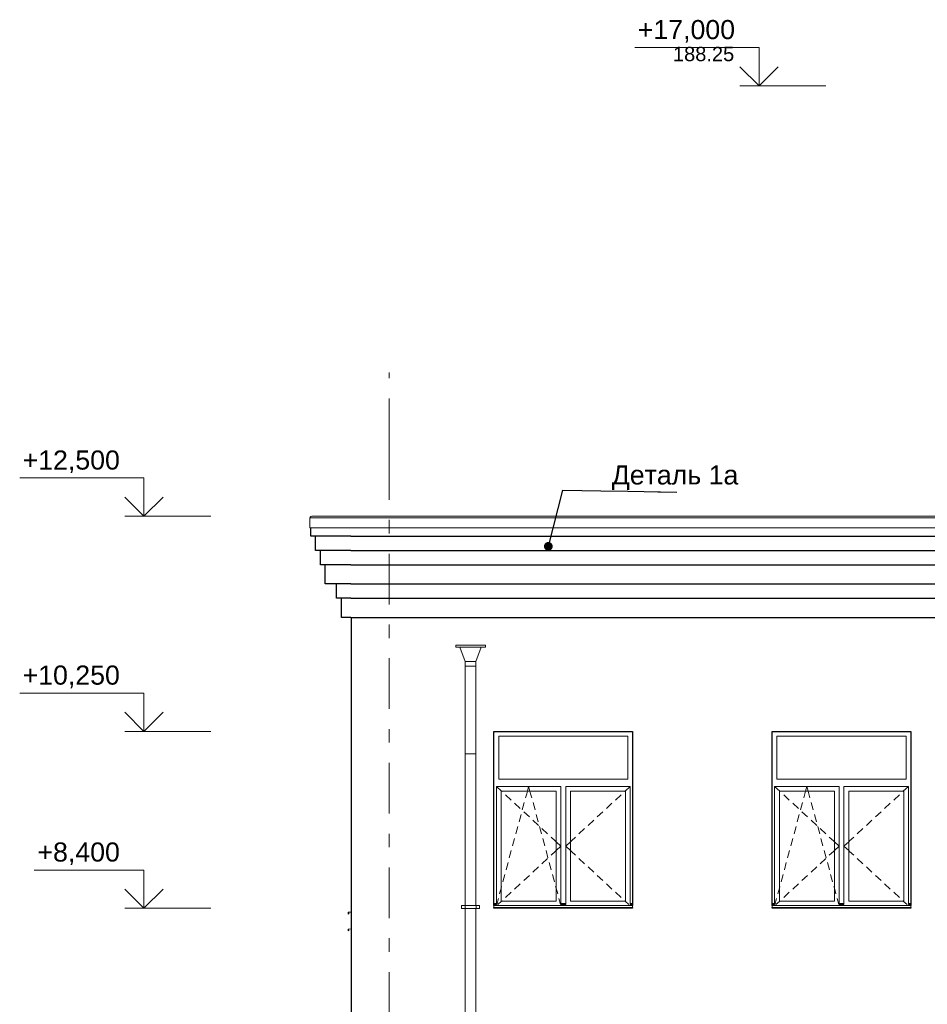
# Model space of a CAD drawing. Header units: millimetres. Extents: x -28034 to 133570, y -6180 to 17692.
# Tile 16 of 36: x 64649 to 74142, y 5166 to 15462. Entities that reach past the tile are written whole.
import ezdxf
from ezdxf.enums import TextEntityAlignment as Align

# ---------------------------------------------------------------- set-up
doc = ezdxf.new("R2010")
doc.units = ezdxf.units.MM
doc.header["$MEASUREMENT"] = 0
doc.set_wipeout_variables(frame=1)
doc.linetypes.add('Wipeout_Contour', pattern=[1000, 0, -1000])
doc.linetypes.add('Штрих-Штриховая', pattern=[1093.611073, 529.166651, -211.666656, 141.111112, -211.666656])
for name, color, linetype in [('1 Молдинги', 7, 'Continuous'), ('Конструктив - Стены Несущие', 7, 'Continuous'), ('Новый_1 ВОДОСТОК', 7, 'Continuous'), ('Новый_1_Конструктив-парапет', 7, 'Continuous'), ('Новый_Окна Archicad', 7, 'Continuous'), ('Окна Archicad', 7, 'Continuous'), ('Размер - Отметка Уровня', 7, 'Continuous'), ('Фартук парапета', 7, 'Continuous'), ('Элемент Модели - Оси', 7, 'Continuous')]:
    doc.layers.add(name, color=color, linetype=linetype)
for name, color, linetype, lineweight in [('1 Молдинги_Ном._пера__21', 7, 'Continuous', 30), ('Аннотация - Выносная Надпись.Фасад фрагмент_Ном._пера__1', 7, 'Continuous', 15), ('Конструктив - Стены Несущие_Ном._пера__21', 7, 'Continuous', 30), ('Новый_1 ВОДОСТОК_Ном._пера__120', 7, 'Continuous', 5), ('Новый_1_Конструктив-парапет_Ном._пера__21', 7, 'Continuous', 30), ('Новый_Окна Archicad_Ном._пера__120', 7, 'Continuous', 5), ('Окна Archicad_Ном._пера__120', 7, 'Continuous', 5), ('Окна Archicad_Ном._пера__21', 7, 'Continuous', 30), ('Размер - Отметка Уровня_Ном._пера__120', 7, 'Continuous', 5), ('Фартук парапета_Ном._пера__120', 7, 'Continuous', 5), ('Элемент Модели - Оси_Ном._пера__1', 7, 'Continuous', 15), ('Элемент Модели - Оси_Ном._пера__120', 7, 'Continuous', 5)]:
    doc.layers.add(name, color=color, linetype=linetype, lineweight=lineweight)
doc.styles.add('СГЕНЕРИР_СТИЛЬ_1', font='arial.ttf')
doc.dimstyles.new('СГЕНЕРИР_СТИЛЬ__2', dxfattribs={"dimtxt": 0.18, "dimasz": 182.4, "dimexe": 0.18, "dimexo": 0.0625, "dimgap": 0, "dimtad": 0, "dimtih": 1, "dimtoh": 1, "dimdec": 4, "dimzin": 0, "dimdsep": 46, "dimcen": 0.09, "dimadec": 0, "dimazin": 0, "dimtfac": 1, "dimtdec": 4, "dimtmove": 0, "dimatfit": 3, "dimldrblk": 'ARROWHEAD_11', "dimfxl": 1, "dimtolj": 1, "dimtzin": 0, "dimarcsym": 0})

# ---------------------------------------------------------------- blocks, each defined once
blk = doc.blocks.new('Элемент Разреза_205_1', base_point=(104939, -2230))
at = {"layer": 'Конструктив - Стены Несущие_Ном._пера__21', "color": 7, "linetype": 'Continuous', "lineweight": 30}
blk.add_line((68115, 5320), (68115, 1620), dxfattribs=at)
blk = doc.blocks.new('Элемент Разреза_224_1', base_point=(104939, -2230))
at = {"layer": 'Конструктив - Стены Несущие_Ном._пера__21', "color": 7, "linetype": 'Continuous', "lineweight": 30}
blk.add_line((68115, 8660), (68115, 5320), dxfattribs=at)
blk = doc.blocks.new('Элемент Разреза_225_1', base_point=(104939, -2230))
at = {"layer": 'Окна Archicad_Ном._пера__120', "color": 7, "linetype": 'Continuous', "lineweight": 5}
for p, q in [((69660, 7970), (69660, 7520)), ((71010, 7970), (69660, 7970)), ((71010, 7520), (71010, 7970)), ((69660, 7520), (71010, 7520)), ((69635, 7395), (69635, 7445)), ((69635, 7445), (70310, 7445)), ((69635, 7445), (69689, 7395)), ((69959, 7395), (69972, 7445)), ((69986, 7395), (69972, 7445)), ((70310, 7445), (70310, 7395)), ((70360, 7395), (70360, 7445)), ((70360, 7445), (71035, 7445)), ((71035, 7445), (70981, 7395)), ((71035, 7445), (71035, 7395)), ((69635, 6245), (69635, 7395)), ((69685, 7395), (69685, 6245)), ((70260, 7395), (69685, 7395)), ((69689, 7395), (69694, 7390)), ((69730, 7356), (69789, 7302)), ((69940, 7324), (69952, 7368)), ((69952, 7368), (69959, 7395)), ((69993, 7368), (69986, 7395)), ((70005, 7324), (69993, 7368)), ((70260, 6245), (70260, 7395)), ((70310, 7395), (70310, 6245)), ((70360, 6245), (70360, 7395)), ((70410, 7395), (70410, 6245)), ((70985, 7395), (70410, 7395)), ((70940, 7356), (70881, 7302)), ((70981, 7395), (70976, 7390)), ((70985, 6245), (70985, 7395)), ((71035, 7395), (71035, 6245)), ((69826, 7268), (69884, 7214)), ((69906, 7199), (69927, 7276)), ((70039, 7199), (70018, 7276)), ((70844, 7268), (70785, 7214)), ((69872, 7073), (69893, 7151)), ((69921, 7180), (69980, 7125)), ((70073, 7073), (70052, 7151)), ((70749, 7180), (70690, 7125)), ((69838, 6948), (69859, 7025)), ((70016, 7092), (70075, 7037)), ((70107, 6948), (70086, 7025)), ((70112, 7003), (70171, 6949)), ((70558, 7003), (70499, 6949)), ((70653, 7092), (70595, 7037)), ((69804, 6822), (69825, 6900)), ((70140, 6822), (70120, 6900)), ((70207, 6915), (70251, 6874)), ((70463, 6915), (70419, 6874)), ((70251, 6874), (70260, 6866)), ((70260, 6866), (70310, 6820)), ((70260, 6773), (70310, 6820)), ((70410, 6866), (70360, 6820)), ((70410, 6773), (70360, 6820)), ((70419, 6874), (70410, 6866)), ((69770, 6697), (69791, 6774)), ((70174, 6697), (70154, 6774)), ((70207, 6725), (70251, 6765)), ((70251, 6765), (70260, 6773)), ((70419, 6765), (70410, 6773)), ((70463, 6725), (70419, 6765)), ((69737, 6571), (69757, 6649)), ((70016, 6548), (70075, 6602)), ((70112, 6636), (70171, 6691)), ((70208, 6571), (70187, 6649)), ((70558, 6636), (70499, 6691)), ((70653, 6548), (70595, 6602)), ((69703, 6446), (69724, 6523)), ((69921, 6460), (69980, 6514)), ((70242, 6446), (70221, 6523)), ((70749, 6460), (70690, 6514)), ((69685, 6380), (69690, 6398)), ((69826, 6371), (69884, 6426)), ((70260, 6380), (70255, 6398)), ((70844, 6371), (70785, 6426)), ((69669, 6320), (69685, 6380)), ((69730, 6283), (69789, 6337)), ((70276, 6320), (70260, 6380)), ((70940, 6283), (70881, 6337)), ((69635, 6220), (69610, 6220)), ((69635, 6210), (69610, 6210)), ((69610, 6200), (69610, 6198)), ((69610, 6198), (69610, 6178)), ((71060, 6198), (69610, 6198)), ((71060, 6178), (69610, 6178)), ((69635, 6208), (69635, 6245)), ((69639, 6208), (69656, 6272)), ((69649, 6208), (69689, 6245)), ((69685, 6245), (70260, 6245)), ((69689, 6245), (69694, 6249)), ((70306, 6208), (70289, 6272)), ((70310, 6245), (70310, 6208)), ((70360, 6220), (70310, 6220)), ((70360, 6210), (70310, 6210)), ((70360, 6208), (70360, 6245)), ((70410, 6245), (70985, 6245)), ((70981, 6245), (70976, 6249)), ((71020, 6208), (70981, 6245)), ((71035, 6245), (71035, 6208)), ((71060, 6220), (71035, 6220)), ((71060, 6210), (71035, 6210)), ((71060, 6200), (71060, 6198)), ((71060, 6198), (71060, 6178))]:
    blk.add_line(p, q, dxfattribs=at)
at = {"layer": 'Окна Archicad_Ном._пера__21', "color": 7, "linetype": 'Continuous', "lineweight": 30}
for p, q in [((69610, 8020), (71060, 8020)), ((69610, 6200), (69610, 8020)), ((71060, 8020), (71060, 6200)), ((69610, 6170), (69610, 6178)), ((71060, 6178), (71060, 6170)), ((71060, 6170), (69610, 6170))]:
    blk.add_line(p, q, dxfattribs=at)
blk = doc.blocks.new('Элемент Разреза_226_1', base_point=(104939, -2230))
at = {"layer": 'Окна Archicad_Ном._пера__120', "color": 7, "linetype": 'Continuous', "lineweight": 5}
for p, q in [((72570, 7970), (72570, 7520)), ((73920, 7970), (72570, 7970)), ((73920, 7520), (73920, 7970)), ((72570, 7520), (73920, 7520)), ((72545, 7395), (72545, 7445)), ((72545, 7445), (73220, 7445)), ((72545, 7445), (72599, 7395)), ((72869, 7395), (72882, 7445)), ((72896, 7395), (72882, 7445)), ((73220, 7445), (73220, 7395)), ((73270, 7395), (73270, 7445)), ((73270, 7445), (73945, 7445)), ((73945, 7445), (73891, 7395)), ((73945, 7445), (73945, 7395)), ((72545, 6245), (72545, 7395)), ((72595, 7395), (72595, 6245)), ((73170, 7395), (72595, 7395)), ((72599, 7395), (72604, 7390)), ((72640, 7356), (72699, 7302)), ((72850, 7324), (72862, 7368)), ((72862, 7368), (72869, 7395)), ((72903, 7368), (72896, 7395)), ((72915, 7324), (72903, 7368)), ((73170, 6245), (73170, 7395)), ((73220, 7395), (73220, 6245)), ((73270, 6245), (73270, 7395)), ((73320, 7395), (73320, 6245)), ((73895, 7395), (73320, 7395)), ((73850, 7356), (73791, 7302)), ((73891, 7395), (73886, 7390)), ((73895, 6245), (73895, 7395)), ((73945, 7395), (73945, 6245)), ((72736, 7268), (72794, 7214)), ((72816, 7199), (72837, 7276)), ((72949, 7199), (72928, 7276)), ((73754, 7268), (73695, 7214)), ((72782, 7073), (72803, 7151)), ((72831, 7180), (72890, 7125)), ((72983, 7073), (72962, 7151)), ((73659, 7180), (73600, 7125)), ((72748, 6948), (72769, 7025)), ((72926, 7092), (72985, 7037)), ((73017, 6948), (72996, 7025)), ((73022, 7003), (73081, 6949)), ((73468, 7003), (73409, 6949)), ((73563, 7092), (73505, 7037)), ((72714, 6822), (72735, 6900)), ((73050, 6822), (73030, 6900)), ((73117, 6915), (73161, 6874)), ((73373, 6915), (73329, 6874)), ((73161, 6874), (73170, 6866)), ((73170, 6866), (73220, 6820)), ((73170, 6773), (73220, 6820)), ((73320, 6866), (73270, 6820)), ((73320, 6773), (73270, 6820)), ((73329, 6874), (73320, 6866)), ((72680, 6697), (72701, 6774)), ((73084, 6697), (73064, 6774)), ((73117, 6725), (73161, 6765)), ((73161, 6765), (73170, 6773)), ((73329, 6765), (73320, 6773)), ((73373, 6725), (73329, 6765)), ((72647, 6571), (72667, 6649)), ((72926, 6548), (72985, 6602)), ((73022, 6636), (73081, 6691)), ((73118, 6571), (73097, 6649)), ((73468, 6636), (73409, 6691)), ((73563, 6548), (73505, 6602)), ((72613, 6446), (72634, 6523)), ((72831, 6460), (72890, 6514)), ((73152, 6446), (73131, 6523)), ((73659, 6460), (73600, 6514)), ((72595, 6380), (72600, 6398)), ((72736, 6371), (72794, 6426)), ((73170, 6380), (73165, 6398)), ((73754, 6371), (73695, 6426)), ((72579, 6320), (72595, 6380)), ((72640, 6283), (72699, 6337)), ((73186, 6320), (73170, 6380)), ((73850, 6283), (73791, 6337)), ((72545, 6220), (72520, 6220)), ((72545, 6210), (72520, 6210)), ((72520, 6200), (72520, 6198)), ((72520, 6198), (72520, 6178)), ((73970, 6198), (72520, 6198)), ((73970, 6178), (72520, 6178)), ((72545, 6208), (72545, 6245)), ((72549, 6208), (72566, 6272)), ((72559, 6208), (72599, 6245)), ((72595, 6245), (73170, 6245)), ((72599, 6245), (72604, 6249)), ((73216, 6208), (73199, 6272)), ((73220, 6245), (73220, 6208)), ((73270, 6220), (73220, 6220)), ((73270, 6210), (73220, 6210)), ((73270, 6208), (73270, 6245)), ((73320, 6245), (73895, 6245)), ((73891, 6245), (73886, 6249)), ((73930, 6208), (73891, 6245)), ((73945, 6245), (73945, 6208)), ((73970, 6220), (73945, 6220)), ((73970, 6210), (73945, 6210)), ((73970, 6200), (73970, 6198)), ((73970, 6198), (73970, 6178))]:
    blk.add_line(p, q, dxfattribs=at)
at = {"layer": 'Окна Archicad_Ном._пера__21', "color": 7, "linetype": 'Continuous', "lineweight": 30}
for p, q in [((72520, 8020), (73970, 8020)), ((72520, 6200), (72520, 8020)), ((73970, 8020), (73970, 6200)), ((72520, 6170), (72520, 6178)), ((73970, 6178), (73970, 6170)), ((73970, 6170), (72520, 6170))]:
    blk.add_line(p, q, dxfattribs=at)
blk = doc.blocks.new('Элемент Разреза_240_1', base_point=(104939, -2230))
at = {"layer": 'Новый_1_Конструктив-парапет_Ном._пера__21', "color": 7, "linetype": 'Continuous', "lineweight": 30}
blk.add_line((68115, 9212), (68115, 8660), dxfattribs=at)
blk = doc.blocks.new('Элемент Разреза_299_1', base_point=(104939, -2230))
at = {"layer": 'Фартук парапета_Ном._пера__120', "color": 7, "linetype": 'Continuous', "lineweight": 5}
blk.add_line((67685, 10147), (67694, 10147), dxfattribs=at)
blk = doc.blocks.new('Элемент Разреза_304_1', base_point=(104939, -2230))
at = {"layer": 'Фартук парапета_Ном._пера__120', "color": 7, "linetype": 'Continuous', "lineweight": 5}
for p, q in [((67685, 10252), (67687, 10261)), ((67685, 10147), (67685, 10252)), ((92245, 10252), (67685, 10252)), ((67687, 10261), (67694, 10268)), ((67694, 10268), (67703, 10270)), ((92226, 10270), (67703, 10270)), ((92245, 10147), (67685, 10147))]:
    blk.add_line(p, q, dxfattribs=at)
blk = doc.blocks.new('Элемент Разреза_352_1', base_point=(104939, -2230))
at = {"layer": 'Новый_1 ВОДОСТОК_Ном._пера__120', "color": 7, "linetype": 'Continuous', "lineweight": 5}
for p, q in [((69210, 8920), (69520, 8920)), ((69210, 8920), (69210, 8900)), ((69210, 8900), (69520, 8900)), ((69253, 8900), (69310, 8750)), ((69420, 8750), (69477, 8900)), ((69520, 8900), (69520, 8920)), ((69310, 8750), (69420, 8750)), ((69310, 8750), (69310, 8700)), ((69310, 8700), (69310, 8110)), ((69310, 8700), (69420, 8700)), ((69420, 8700), (69420, 8750)), ((69420, 8700), (69420, 8110)), ((69310, 8110), (69310, 7895)), ((69420, 8110), (69420, 7895)), ((69310, 7895), (69310, 7785)), ((69420, 7895), (69420, 7785)), ((69310, 7785), (69310, 6199)), ((69314, 7785), (69310, 7785)), ((69326, 7785), (69314, 7785)), ((69344, 7785), (69326, 7785)), ((69365, 7785), (69344, 7785)), ((69386, 7785), (69365, 7785)), ((69404, 7785), (69386, 7785)), ((69416, 7785), (69404, 7785)), ((69420, 7785), (69416, 7785)), ((69420, 7785), (69420, 6199)), ((69270, 6199), (69308, 6199)), ((69270, 6169), (69270, 6199)), ((69308, 6199), (69312, 6199)), ((69308, 6169), (69308, 6199)), ((69312, 6199), (69325, 6199)), ((69325, 6199), (69343, 6199)), ((69343, 6199), (69365, 6199)), ((69365, 6199), (69387, 6199)), ((69387, 6199), (69405, 6199)), ((69405, 6199), (69418, 6199)), ((69418, 6199), (69422, 6199)), ((69422, 6199), (69460, 6199)), ((69422, 6169), (69422, 6199)), ((69460, 6169), (69460, 6199)), ((69270, 6169), (69308, 6169)), ((69308, 6169), (69312, 6169)), ((69310, 6169), (69310, 4199)), ((69312, 6169), (69325, 6169)), ((69325, 6169), (69343, 6169)), ((69343, 6169), (69365, 6169)), ((69365, 6169), (69387, 6169)), ((69387, 6169), (69405, 6169)), ((69405, 6169), (69418, 6169)), ((69418, 6169), (69422, 6169)), ((69420, 6169), (69420, 4199)), ((69422, 6169), (69460, 6169)), ((69270, 4199), (69308, 4199)), ((69270, 4169), (69270, 4199)), ((69270, 4169), (69308, 4169)), ((69308, 4199), (69312, 4199)), ((69308, 4169), (69308, 4199)), ((69308, 4169), (69312, 4169)), ((69310, 4169), (69310, 2199)), ((69312, 4199), (69325, 4199)), ((69312, 4169), (69325, 4169)), ((69325, 4199), (69343, 4199)), ((69325, 4169), (69343, 4169)), ((69343, 4199), (69365, 4199)), ((69343, 4169), (69365, 4169)), ((69365, 4199), (69387, 4199)), ((69365, 4169), (69387, 4169)), ((69387, 4199), (69405, 4199)), ((69387, 4169), (69405, 4169)), ((69405, 4199), (69418, 4199)), ((69405, 4169), (69418, 4169)), ((69418, 4199), (69422, 4199)), ((69418, 4169), (69422, 4169)), ((69420, 4169), (69420, 2199)), ((69422, 4199), (69460, 4199)), ((69422, 4169), (69422, 4199)), ((69422, 4169), (69460, 4169)), ((69460, 4169), (69460, 4199)), ((69270, 2199), (69308, 2199)), ((69270, 2169), (69270, 2199)), ((69270, 2169), (69308, 2169)), ((69308, 2199), (69312, 2199)), ((69308, 2169), (69308, 2199)), ((69308, 2169), (69312, 2169)), ((69310, 2169), (69310, 199)), ((69312, 2199), (69325, 2199)), ((69312, 2169), (69325, 2169)), ((69325, 2199), (69343, 2199)), ((69325, 2169), (69343, 2169)), ((69343, 2199), (69365, 2199)), ((69343, 2169), (69365, 2169)), ((69365, 2199), (69387, 2199)), ((69365, 2169), (69387, 2169)), ((69387, 2199), (69405, 2199)), ((69387, 2169), (69405, 2169)), ((69405, 2199), (69418, 2199)), ((69405, 2169), (69418, 2169)), ((69418, 2199), (69422, 2199)), ((69418, 2169), (69422, 2169)), ((69420, 2169), (69420, 199)), ((69422, 2199), (69460, 2199)), ((69422, 2169), (69422, 2199)), ((69422, 2169), (69460, 2169)), ((69460, 2169), (69460, 2199)), ((69270, 199), (69308, 199)), ((69270, 169), (69270, 199)), ((69270, 169), (69308, 169)), ((69308, 199), (69312, 199)), ((69308, 169), (69308, 199)), ((69308, 169), (69312, 169)), ((69310, 169), (69310, -1801)), ((69312, 199), (69325, 199)), ((69312, 169), (69325, 169)), ((69325, 199), (69343, 199)), ((69325, 169), (69343, 169)), ((69343, 199), (69365, 199)), ((69343, 169), (69365, 169)), ((69365, 199), (69387, 199)), ((69365, 169), (69387, 169)), ((69387, 199), (69405, 199)), ((69387, 169), (69405, 169)), ((69405, 199), (69418, 199)), ((69405, 169), (69418, 169)), ((69418, 199), (69422, 199)), ((69418, 169), (69422, 169)), ((69420, 169), (69420, -1801)), ((69422, 199), (69460, 199)), ((69422, 169), (69422, 199)), ((69422, 169), (69460, 169)), ((69460, 169), (69460, 199)), ((69270, -1801), (69308, -1801)), ((69270, -1831), (69270, -1801)), ((69270, -1831), (69308, -1831)), ((69308, -1801), (69312, -1801)), ((69308, -1831), (69308, -1801)), ((69308, -1831), (69312, -1831)), ((69310, -1831), (69310, -1931)), ((69312, -1801), (69325, -1801)), ((69312, -1831), (69325, -1831)), ((69325, -1801), (69343, -1801)), ((69325, -1831), (69343, -1831)), ((69343, -1801), (69365, -1801)), ((69343, -1831), (69365, -1831)), ((69365, -1801), (69387, -1801)), ((69365, -1831), (69387, -1831)), ((69387, -1801), (69405, -1801)), ((69387, -1831), (69405, -1831)), ((69405, -1801), (69418, -1801)), ((69405, -1831), (69418, -1831)), ((69418, -1801), (69422, -1801)), ((69418, -1831), (69422, -1831)), ((69420, -1831), (69420, -1931)), ((69422, -1801), (69460, -1801)), ((69422, -1831), (69422, -1801)), ((69422, -1831), (69460, -1831)), ((69460, -1831), (69460, -1801)), ((69314, -1931), (69310, -1931)), ((69310, -1931), (69310, -2031)), ((69326, -1931), (69314, -1931)), ((69344, -1931), (69326, -1931)), ((69365, -1931), (69344, -1931)), ((69386, -1931), (69365, -1931)), ((69404, -1931), (69386, -1931)), ((69416, -1931), (69404, -1931)), ((69420, -1931), (69416, -1931)), ((69420, -1931), (69420, -2031)), ((69310, -2031), (69310, -2137)), ((69326, -2014), (69314, -2022)), ((69344, -2010), (69326, -2014)), ((69365, -2008), (69344, -2010)), ((69386, -2010), (69365, -2008)), ((69404, -2014), (69386, -2010)), ((69416, -2022), (69404, -2014)), ((69420, -2031), (69420, -2137)), ((69314, -2122), (69310, -2137)), ((69310, -2137), (69314, -2152)), ((69326, -2109), (69314, -2122)), ((69314, -2152), (69326, -2164)), ((69344, -2101), (69326, -2109)), ((69365, -2098), (69344, -2101)), ((69386, -2101), (69365, -2098)), ((69404, -2109), (69386, -2101)), ((69416, -2122), (69404, -2109)), ((69404, -2164), (69416, -2152)), ((69420, -2137), (69416, -2122)), ((69416, -2152), (69420, -2137)), ((69326, -2164), (69344, -2173)), ((69344, -2173), (69365, -2176)), ((69365, -2176), (69386, -2173)), ((69386, -2173), (69404, -2164))]:
    blk.add_line(p, q, dxfattribs=at)
blk = doc.blocks.new('Элемент Разреза_368_1', base_point=(104939, -2230))
at = {"layer": '1 Молдинги_Ном._пера__21', "color": 7, "linetype": 'Continuous', "lineweight": 30}
for p, q in [((67694, 10062), (67694, 10147)), ((67744, 10062), (67694, 10062)), ((68114, 10062), (67744, 10062)), ((67744, 9912), (67744, 10062)), ((67794, 9912), (67744, 9912)), ((68114, 9912), (67794, 9912)), ((67794, 9762), (67794, 9912)), ((67844, 9762), (67794, 9762)), ((68114, 9762), (67844, 9762)), ((67844, 9562), (67844, 9762)), ((67964, 9562), (67844, 9562)), ((68114, 9562), (67964, 9562)), ((67964, 9412), (67964, 9562)), ((68014, 9412), (67964, 9412)), ((68114, 9412), (68014, 9412)), ((68014, 9212), (68014, 9412)), ((68114, 9212), (68014, 9212))]:
    blk.add_line(p, q, dxfattribs=at)
blk = doc.blocks.new('Элемент Разреза_369_1', base_point=(104939, -2230))
at = {"layer": '1 Молдинги_Ном._пера__21', "color": 7, "linetype": 'Continuous', "lineweight": 30}
for p, q in [((68114, 10062), (92236, 10062)), ((68114, 9912), (92186, 9912)), ((68114, 9762), (92136, 9762)), ((68114, 9562), (92086, 9562)), ((68114, 9412), (91966, 9412)), ((68114, 9212), (91916, 9212))]:
    blk.add_line(p, q, dxfattribs=at)
blk = doc.blocks.new('Элемент Разреза_374_1', base_point=(104939, -2230))
at = {"layer": 'Новый_Окна Archicad_Ном._пера__120', "color": 7, "linetype": 'Continuous', "lineweight": 5}
for p, q in [((68115, 5955), (68085, 5953)), ((68085, 5953), (68085, 5933)), ((68085, 5933), (68095, 5943))]:
    blk.add_line(p, q, dxfattribs=at)
blk = doc.blocks.new('Элемент Разреза_394_1', base_point=(104939, -2230))
at = {"layer": 'Новый_Окна Archicad_Ном._пера__120', "color": 7, "linetype": 'Continuous', "lineweight": 5}
for p, q in [((68115, 6130), (68085, 6128)), ((68085, 6128), (68085, 6108)), ((68085, 6108), (68095, 6118))]:
    blk.add_line(p, q, dxfattribs=at)
blk = doc.blocks.new('Стандартный Маркер Сетки[27]_1', base_point=(68515, 11771))
at = {"layer": 'Элемент Модели - Оси_Ном._пера__120', "color": 7, "linetype": 'Штрих-Штриховая', "lineweight": 5}
for p, q in [((68515, 10971), (68515, 11771)), ((68515, 10971), (68515, -4430)), ((68515, -4430), (68515, -5230))]:
    blk.add_line(p, q, dxfattribs=at)
at = {"layer": 'Элемент Модели - Оси_Ном._пера__120', "color": 7, "linetype": 'Continuous', "lineweight": 5}
blk.add_circle((68515, -5705), 475, dxfattribs=at)
at = {"layer": 'Элемент Модели - Оси_Ном._пера__120', "color": 7, "linetype": 'Штрих-Штриховая', "lineweight": 5}
blk.add_point((68515, -4430), dxfattribs=at)
blk.add_point((68515, -4430), dxfattribs=at)
at = {"layer": 'Элемент Модели - Оси_Ном._пера__1', "color": 7, "lineweight": 15, "style": 'СГЕНЕРИР_СТИЛЬ_1'}
blk.add_attdef('AC_MarkerText_1', text='', height=350, rotation=360, dxfattribs=at).set_placement((68515, -5530), align=Align.TOP_CENTER)
blk = doc.blocks.new('Стандартный Маркер Сетки[29]_1', base_point=(68515, 11771))
at = {"layer": 'Элемент Модели - Оси_Ном._пера__120', "color": 7, "linetype": 'Штрих-Штриховая', "lineweight": 5}
for p, q in [((68515, 10971), (68515, 11771)), ((68515, 10971), (68515, -4430)), ((68515, -4430), (68515, -5230))]:
    blk.add_line(p, q, dxfattribs=at)
at = {"layer": 'Элемент Модели - Оси_Ном._пера__120', "color": 7, "linetype": 'Continuous', "lineweight": 5}
blk.add_circle((68515, -5705), 475, dxfattribs=at)
at = {"layer": 'Элемент Модели - Оси_Ном._пера__120', "color": 7, "linetype": 'Штрих-Штриховая', "lineweight": 5}
blk.add_point((68515, -4430), dxfattribs=at)
blk.add_point((68515, -4430), dxfattribs=at)
at = {"layer": 'Элемент Модели - Оси_Ном._пера__1', "color": 7, "lineweight": 15, "style": 'СГЕНЕРИР_СТИЛЬ_1'}
blk.add_attdef('AC_MarkerText_1', text='', height=350, rotation=360, dxfattribs=at).set_placement((68515, -5530), align=Align.TOP_CENTER)
blk = doc.blocks.new('ARROWHEAD_11')
at = {"color": 0, "linetype": 'Continuous', "lineweight": 0}
blk.add_line((0, 0), (-1, 0), dxfattribs=at)
at = {"color": 0, "linetype": 'Continuous', "lineweight": 0, "const_width": 0.25, "flags": 128}
blk.add_lwpolyline([(-0.125, 0, 1), (0.125, 0, 1)], format="xyb", close=True, dxfattribs=at)
blk = doc.blocks.new('Отметка высоты (ГОСТ)[34]_1', base_point=(72383, 14770))
at = {"layer": 'Размер - Отметка Уровня_Ном._пера__120', "color": 7, "linetype": 'Continuous', "lineweight": 5}
for p, q in [((72383, 15170), (71084, 15170)), ((72383, 14770), (72383, 15170)), ((72383, 14770), (72183, 14970)), ((72383, 14770), (72583, 14970)), ((73083, 14770), (72183, 14770))]:
    blk.add_line(p, q, dxfattribs=at)
at = {"layer": 'Размер - Отметка Уровня_Ном._пера__120', "color": 7, "lineweight": 5, "insert": (72183, 15200), "char_height": 200, "attachment_point": 9, "style": 'СГЕНЕРИР_СТИЛЬ_1'}
blk.add_mtext('\\A1;+17,000{\\H0.66x;\\S^  ;}', dxfattribs=at)
at = {"layer": 'Размер - Отметка Уровня_Ном._пера__120', "color": 7, "lineweight": 5, "style": 'СГЕНЕРИР_СТИЛЬ_1'}
blk.add_attdef('addText', text='', height=150, dxfattribs=at).set_placement((72123, 14983), align=Align.BOTTOM_RIGHT)
blk = doc.blocks.new('Отметка высоты (ГОСТ)[35]_1', base_point=(65948, 10270))
at = {"layer": 'Размер - Отметка Уровня_Ном._пера__120', "color": 7, "linetype": 'Continuous', "lineweight": 5}
for p, q in [((65948, 10670), (64649, 10670)), ((65948, 10270), (65948, 10670)), ((65948, 10270), (65748, 10470)), ((65948, 10270), (66148, 10470)), ((66648, 10270), (65748, 10270))]:
    blk.add_line(p, q, dxfattribs=at)
at = {"layer": 'Размер - Отметка Уровня_Ном._пера__120', "color": 7, "lineweight": 5, "insert": (65748, 10699), "char_height": 200, "attachment_point": 9, "style": 'СГЕНЕРИР_СТИЛЬ_1'}
blk.add_mtext('\\A1;+12,500{\\H0.66x;\\S^  ;}', dxfattribs=at)
at = {"layer": 'Размер - Отметка Уровня_Ном._пера__120', "color": 7, "lineweight": 5, "style": 'СГЕНЕРИР_СТИЛЬ_1'}
blk.add_attdef('addText', text='', height=150, dxfattribs=at).set_placement((65688, 10434), align=Align.BOTTOM_RIGHT)
blk = doc.blocks.new('Отметка высоты (ГОСТ)[42]_1', base_point=(65948, 8020))
at = {"layer": 'Размер - Отметка Уровня_Ном._пера__120', "color": 7, "linetype": 'Continuous', "lineweight": 5}
for p, q in [((65948, 8420), (64649, 8420)), ((65948, 8020), (65948, 8420)), ((65948, 8020), (65748, 8220)), ((65948, 8020), (66148, 8220)), ((66648, 8020), (65748, 8020))]:
    blk.add_line(p, q, dxfattribs=at)
at = {"layer": 'Размер - Отметка Уровня_Ном._пера__120', "color": 7, "lineweight": 5, "insert": (65748, 8450), "char_height": 200, "attachment_point": 9, "style": 'СГЕНЕРИР_СТИЛЬ_1'}
blk.add_mtext('\\A1;+10,250{\\H0.66x;\\S^  ;}', dxfattribs=at)
at = {"layer": 'Размер - Отметка Уровня_Ном._пера__120', "color": 7, "lineweight": 5, "style": 'СГЕНЕРИР_СТИЛЬ_1'}
blk.add_attdef('addText', text='', height=150, dxfattribs=at).set_placement((65688, 8184), align=Align.BOTTOM_RIGHT)
blk = doc.blocks.new('Отметка высоты (ГОСТ)[43]_1', base_point=(65948, 6170))
at = {"layer": 'Размер - Отметка Уровня_Ном._пера__120', "color": 7, "linetype": 'Continuous', "lineweight": 5}
for p, q in [((65948, 6570), (64802, 6570)), ((65948, 6170), (65948, 6570)), ((65948, 6170), (65748, 6370)), ((65948, 6170), (66148, 6370)), ((66648, 6170), (65748, 6170))]:
    blk.add_line(p, q, dxfattribs=at)
at = {"layer": 'Размер - Отметка Уровня_Ном._пера__120', "color": 7, "lineweight": 5, "insert": (65748, 6600), "char_height": 200, "attachment_point": 9, "style": 'СГЕНЕРИР_СТИЛЬ_1'}
blk.add_mtext('\\A1;+8,400{\\H0.66x;\\S^  ;}', dxfattribs=at)
at = {"layer": 'Размер - Отметка Уровня_Ном._пера__120', "color": 7, "lineweight": 5, "style": 'СГЕНЕРИР_СТИЛЬ_1'}
blk.add_attdef('addText', text='', height=150, dxfattribs=at).set_placement((65688, 6334), align=Align.BOTTOM_RIGHT)

msp = doc.modelspace()

# ---------------------------------------------------------------- block references
at = {"layer": '1 Молдинги', "lineweight": 0}
for name in ['Элемент Разреза_368_1', 'Элемент Разреза_369_1']:
    msp.add_blockref(name, (104939.2, -2230.2), dxfattribs=at)
at = {"layer": 'Конструктив - Стены Несущие', "lineweight": 0}
for name in ['Элемент Разреза_224_1', 'Элемент Разреза_205_1']:
    msp.add_blockref(name, (104939.2, -2230.2), dxfattribs=at)
at = {"layer": 'Новый_1 ВОДОСТОК', "lineweight": 0}
msp.add_blockref('Элемент Разреза_352_1', (104939.2, -2230.2), dxfattribs=at)
at = {"layer": 'Новый_1_Конструктив-парапет', "lineweight": 0}
msp.add_blockref('Элемент Разреза_240_1', (104939.2, -2230.2), dxfattribs=at)
at = {"layer": 'Новый_Окна Archicad', "lineweight": 0}
for name in ['Элемент Разреза_394_1', 'Элемент Разреза_374_1']:
    msp.add_blockref(name, (104939.2, -2230.2), dxfattribs=at)
at = {"layer": 'Окна Archicad', "lineweight": 0}
for name in ['Элемент Разреза_225_1', 'Элемент Разреза_226_1']:
    msp.add_blockref(name, (104939.2, -2230.2), dxfattribs=at)
at = {"layer": 'Размер - Отметка Уровня', "color": 7, "linetype": 'Continuous', "lineweight": 5}
msp.add_blockref('Отметка высоты (ГОСТ)[34]_1', (72382.7, 14769.8), dxfattribs=at).add_auto_attribs({'addText': '188.25'})
for name, p in [('Отметка высоты (ГОСТ)[35]_1', (65948.3, 10269.7)), ('Отметка высоты (ГОСТ)[42]_1', (65948.3, 8019.8)), ('Отметка высоты (ГОСТ)[43]_1', (65948.3, 6169.8))]:
    msp.add_blockref(name, p, dxfattribs=at)
at = {"layer": 'Фартук парапета', "lineweight": 0}
for name in ['Элемент Разреза_304_1', 'Элемент Разреза_299_1']:
    msp.add_blockref(name, (104939.2, -2230.2), dxfattribs=at)
at = {"layer": 'Элемент Модели - Оси', "color": 7, "linetype": 'Continuous', "lineweight": 5}
for name in ['Стандартный Маркер Сетки[27]_1', 'Стандартный Маркер Сетки[29]_1']:
    msp.add_blockref(name, (68514.9, 11770.8), dxfattribs=at).add_auto_attribs({'AC_MarkerText_1': 'А'})

# ---------------------------------------------------------------- wipeouts: each hides what was drawn before it
at = {"color": 7, "linetype": 'Wipeout_Contour', "lineweight": 15, "ltscale": 289212.980383}
msp.add_wipeout([(70865.9, 10835.1), (72154.5, 10835.1), (72154.5, 10520.8), (70865.9, 10520.8)], dxfattribs=at).dxf.layer = 'Аннотация - Выносная Надпись.Фасад фрагмент_Ном._пера__1'

# ---------------------------------------------------------------- next in the draw order: texts
at = {"layer": 'Аннотация - Выносная Надпись.Фасад фрагмент_Ном._пера__1', "color": 7, "linetype": 'Continuous', "lineweight": 15, "insert": (72166.1, 10543.5), "char_height": 200, "attachment_point": 9, "style": 'СГЕНЕРИР_СТИЛЬ_1'}
msp.add_mtext('\\A1;Деталь 1а', dxfattribs=at)

# ---------------------------------------------------------------- next in the draw order: leaders
at = {"layer": 'Аннотация - Выносная Надпись.Фасад фрагмент_Ном._пера__1', "color": 7, "linetype": 'Continuous', "lineweight": 15, "annotation_type": 0, "has_hookline": 1, "hookline_direction": 0, "text_width": 1313.1}
msp.add_leader([(70178.8, 9954.5), (70331.7, 10543.5), (71521.8, 10520.8)], dimstyle='СГЕНЕРИР_СТИЛЬ__2', dxfattribs=at)

doc.saveas('drawing.dxf')
